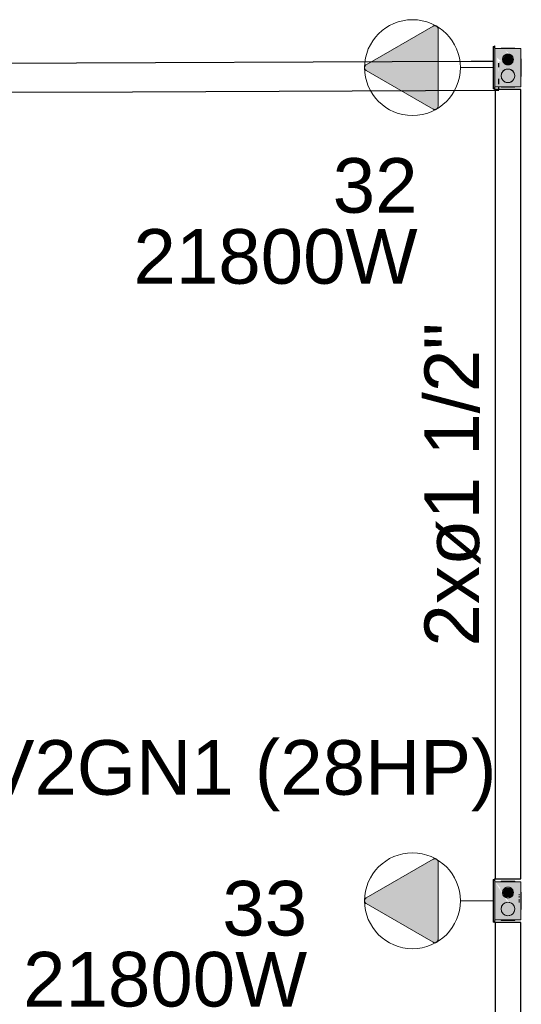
# Model space of a CAD drawing. Header units: millimetres. Extents: x 4480191 to 4481199, y -30324204 to -30323479.
# Tile 156 of 243: x 4480259.2 to 4480261.03, y -30323811.37 to -30323807.76. Entities that reach past the tile are written whole.
import ezdxf

# ---------------------------------------------------------------- set-up
doc = ezdxf.new("R2010")
doc.units = ezdxf.units.MM
doc.linetypes.add('NULL', pattern=[0])
for name, color, linetype, lineweight in [('EL-Caixa ARC', 9, 'Continuous', 18), ('EL-Condutos ARC (Média)', 3, 'Continuous', 25), ('EL-Textos conduto ARC', 7, 'Continuous', 9), ('EL-Tomadas', 150, 'Continuous', 20), ('IFC-Caixa de passagem-Contorno', 44, 'Continuous', 5), ('Textos', 7, 'Continuous', 9)]:
    doc.layers.add(name, color=color, linetype=linetype, lineweight=lineweight)
doc.styles.add('ARIAL', font='arial.ttf')

msp = doc.modelspace()

# ---------------------------------------------------------------- hatches: boundary and pattern name
at = {"layer": 'EL-Caixa ARC', "linetype": 'Continuous'}
for points in [[(4480260.9309, -30323808.0086), (4480260.9369, -30323807.8556), (4480260.9309, -30323807.8626)], [(4480260.9311, -30323808.0056), (4480260.9369, -30323808.0156), (4480260.9369, -30323807.8556)], [(4480260.9614, -30323807.9129), (4480260.9507, -30323807.913), (4480260.9519, -30323807.998), (4480260.9511, -30323808.0056), (4480261.0319, -30323808.0056), (4480261.0099, -30323807.9731), (4480261.0094, -30323807.9799), (4480260.9976, -30323807.9891), (4480260.9837, -30323807.9555), (4480261.0069, -30323807.977), (4480260.9798, -30323807.9461), (4480260.9783, -30323807.9425), (4480261.0094, -30323807.9724), (4480260.9833, -30323807.9404), (4480260.9882, -30323807.9411), (4480260.9369, -30323807.8656), (4480260.9369, -30323808.0056), (4480260.9511, -30323808.0056), (4480260.9508, -30323807.9361), (4480260.9436, -30323807.8992)], [(4480261.0022, -30323807.8961), (4480261.0249, -30323807.9116), (4480261.0316, -30323807.9606), (4480261.0319, -30323807.8656), (4480261.0094, -30323807.8656), (4480260.9846, -30323807.8732), (4480260.9748, -30323807.8732), (4480260.988, -30323807.8826), (4480260.9835, -30323807.8857), (4480260.9748, -30323807.8732), (4480260.9846, -30323807.8732), (4480261.0094, -30323807.8656), (4480260.9369, -30323807.8656), (4480261.0319, -30323808.0056), (4480261.0319, -30323807.9676), (4480261.0258, -30323807.9123), (4480261.0064, -30323807.8974), (4480260.9612, -30323807.8937)], [(4480260.9944, -30323807.8882), (4480260.9744, -30323807.8882), (4480260.9644, -30323807.9056), (4480260.9744, -30323807.9229), (4480260.9944, -30323807.9229), (4480261.0044, -30323807.9056)], [(4480260.9511, -30323808.0056), (4480260.9519, -30323807.998), (4480260.9508, -30323807.9361)], [(4480261.0086, -30323807.9591), (4480260.9969, -30323807.9439), (4480260.978, -30323807.9414), (4480260.9628, -30323807.9531), (4480260.9603, -30323807.972), (4480260.9719, -30323807.9872), (4480260.9909, -30323807.9897), (4480261.0061, -30323807.9781)], [(4480260.9309, -30323811.0595), (4480260.9369, -30323810.9065), (4480260.9309, -30323810.9135)], [(4480260.9311, -30323811.0565), (4480260.9369, -30323811.0665), (4480260.9369, -30323810.9065)], [(4480260.9369, -30323811.0565), (4480261.0319, -30323811.0565), (4480261.0099, -30323811.024), (4480260.9848, -30323811.0092), (4480260.9936, -30323811.0305), (4480261.0082, -30323811.0239), (4480260.9952, -30323811.0344), (4480260.9936, -30323811.0305), (4480260.9753, -30323811.0389), (4480260.9703, -30323811.0008), (4480261.0088, -30323811.0225), (4480260.9857, -30323810.9916), (4480260.981, -30323810.9882), (4480260.9369, -30323810.9165)], [(4480260.9571, -30323810.9401), (4480260.9533, -30323810.9406), (4480261.0319, -30323811.0565), (4480261.031, -30323810.9845), (4480261.0284, -30323810.9812), (4480261.0268, -30323811.0115), (4480261.0251, -30323810.9627), (4480261.0101, -30323810.9556), (4480261.0133, -30323810.9615), (4480261.0249, -30323810.9626), (4480261.0268, -30323811.0115), (4480261.0284, -30323810.9812), (4480261.0305, -30323810.9839), (4480261.0317, -30323811.0115), (4480261.0319, -30323810.9165), (4480260.9369, -30323810.9165)], [(4480260.9944, -30323810.9391), (4480260.9744, -30323810.9391), (4480260.9644, -30323810.9565), (4480260.9744, -30323810.9738), (4480260.9944, -30323810.9738), (4480261.0044, -30323810.9565)], [(4480261.0086, -30323811.01), (4480260.9969, -30323810.9948), (4480260.978, -30323810.9923), (4480260.9628, -30323811.004), (4480260.9603, -30323811.0229), (4480260.9719, -30323811.0381), (4480260.9909, -30323811.0406), (4480261.0061, -30323811.029)]]:
    msp.add_hatch(color=41, dxfattribs=at).paths.add_polyline_path(points)
at = {"layer": 'EL-Tomadas', "linetype": 'Continuous'}
for points in [[(4480260.7105, -30323808.0875), (4480260.4652, -30323807.946), (4480260.4628, -30323807.9441), (4480260.462, -30323807.9433), (4480260.4608, -30323807.9416), (4480260.4597, -30323807.9388), (4480260.4592, -30323807.9359), (4480260.4594, -30323807.9336), (4480260.4602, -30323807.9309), (4480260.4611, -30323807.9291), (4480260.4626, -30323807.9273), (4480260.4633, -30323807.9266), (4480260.4645, -30323807.9257), (4480260.4654, -30323807.9251), (4480260.7106, -30323807.7835), (4480260.7144, -30323807.7821), (4480260.7175, -30323807.7819), (4480260.721, -30323807.7827), (4480260.7237, -30323807.7842), (4480260.7261, -30323807.7865), (4480260.7278, -30323807.7897), (4480260.7286, -30323807.7927), (4480260.7285, -30323808.0772), (4480260.7282, -30323808.0797), (4480260.7274, -30323808.0821), (4480260.7262, -30323808.0842), (4480260.7244, -30323808.0861), (4480260.7225, -30323808.0875), (4480260.72, -30323808.0886), (4480260.7167, -30323808.0892), (4480260.7136, -30323808.0888), (4480260.711, -30323808.0878)], [(4480260.7105, -30323811.1384), (4480260.4652, -30323810.9969), (4480260.4628, -30323810.995), (4480260.462, -30323810.9942), (4480260.4608, -30323810.9925), (4480260.4597, -30323810.9897), (4480260.4592, -30323810.9868), (4480260.4594, -30323810.9845), (4480260.4602, -30323810.9818), (4480260.4611, -30323810.98), (4480260.4626, -30323810.9782), (4480260.4633, -30323810.9775), (4480260.4645, -30323810.9766), (4480260.4654, -30323810.976), (4480260.7106, -30323810.8344), (4480260.7144, -30323810.833), (4480260.7175, -30323810.8328), (4480260.721, -30323810.8336), (4480260.7237, -30323810.8351), (4480260.7261, -30323810.8374), (4480260.7278, -30323810.8406), (4480260.7286, -30323810.8436), (4480260.7285, -30323811.1281), (4480260.7282, -30323811.1306), (4480260.7274, -30323811.133), (4480260.7262, -30323811.1351), (4480260.7244, -30323811.137), (4480260.7225, -30323811.1384), (4480260.72, -30323811.1395), (4480260.7167, -30323811.1401), (4480260.7136, -30323811.1397), (4480260.711, -30323811.1387)]]:
    msp.add_hatch(color=150, dxfattribs=at).paths.add_polyline_path(points)

# ---------------------------------------------------------------- linework, layer by layer
at = {"layer": 'EL-Caixa ARC'}
for p, q in [((4480260.9369, -30323807.8556), (4480260.9309, -30323807.8626)), ((4480260.9309, -30323807.8626), (4480260.9309, -30323807.913)), ((4480260.9369, -30323807.8656), (4480260.9369, -30323807.8556)), ((4480260.9369, -30323807.913), (4480260.9369, -30323807.8656)), ((4480260.9369, -30323807.8656), (4480260.9369, -30323807.8762)), ((4480260.9398, -30323807.8656), (4480260.9369, -30323807.8656)), ((4480260.9594, -30323807.8656), (4480260.9398, -30323807.8656)), ((4480260.9603, -30323807.864), (4480260.9594, -30323807.864)), ((4480260.9594, -30323807.864), (4480260.9594, -30323807.8656)), ((4480260.9648, -30323807.8656), (4480260.9594, -30323807.8656)), ((4480260.9628, -30323807.864), (4480260.9603, -30323807.864)), ((4480260.9668, -30323807.864), (4480260.9628, -30323807.864)), ((4480260.9787, -30323807.8656), (4480260.9648, -30323807.8656)), ((4480260.9719, -30323807.864), (4480260.9668, -30323807.864)), ((4480260.978, -30323807.864), (4480260.9719, -30323807.864)), ((4480260.9844, -30323807.864), (4480260.978, -30323807.864)), ((4480261.0094, -30323807.8656), (4480260.9787, -30323807.8656)), ((4480260.9909, -30323807.864), (4480260.9844, -30323807.864)), ((4480260.9969, -30323807.864), (4480260.9909, -30323807.864)), ((4480261.0021, -30323807.864), (4480260.9969, -30323807.864)), ((4480261.0061, -30323807.864), (4480261.0021, -30323807.864)), ((4480261.0086, -30323807.864), (4480261.0061, -30323807.864)), ((4480261.0094, -30323807.864), (4480261.0086, -30323807.864)), ((4480261.0094, -30323807.8656), (4480261.0094, -30323807.864)), ((4480261.0249, -30323807.8656), (4480261.0094, -30323807.8656)), ((4480261.029, -30323807.8656), (4480261.0249, -30323807.8656)), ((4480261.0319, -30323807.8656), (4480261.029, -30323807.8656)), ((4480261.0319, -30323807.8732), (4480261.0319, -30323807.8656)), ((4480261.0319, -30323807.8762), (4480261.0319, -30323807.8732)), ((4480260.9369, -30323807.8762), (4480260.9369, -30323807.8942)), ((4480260.9369, -30323807.8942), (4480260.9369, -30323807.9073)), ((4480260.9369, -30323807.9073), (4480260.9369, -30323807.913)), ((4480260.9651, -30323807.9004), (4480260.9644, -30323807.9056)), ((4480260.9644, -30323807.9056), (4480260.9651, -30323807.9107)), ((4480260.9671, -30323807.8956), (4480260.9651, -30323807.9004)), ((4480260.9651, -30323807.9107), (4480260.9671, -30323807.9156)), ((4480260.9703, -30323807.8914), (4480260.9671, -30323807.8956)), ((4480260.9744, -30323807.8882), (4480260.9703, -30323807.8914)), ((4480260.9793, -30323807.8862), (4480260.9744, -30323807.8882)), ((4480260.9844, -30323807.8856), (4480260.9793, -30323807.8862)), ((4480260.9896, -30323807.8862), (4480260.9844, -30323807.8856)), ((4480260.9944, -30323807.8882), (4480260.9896, -30323807.8862)), ((4480260.9986, -30323807.8914), (4480260.9944, -30323807.8882)), ((4480261.0018, -30323807.8956), (4480260.9986, -30323807.8914)), ((4480261.0038, -30323807.9004), (4480261.0018, -30323807.8956)), ((4480261.0018, -30323807.9156), (4480261.0038, -30323807.9107)), ((4480261.0044, -30323807.9056), (4480261.0038, -30323807.9004)), ((4480261.0038, -30323807.9107), (4480261.0044, -30323807.9056)), ((4480261.0319, -30323807.8793), (4480261.0319, -30323807.8762)), ((4480261.0319, -30323807.8918), (4480261.0319, -30323807.8793)), ((4480261.0319, -30323807.9036), (4480261.0319, -30323807.8918)), ((4480261.0319, -30323807.9038), (4480261.0319, -30323807.9036)), ((4480261.0333, -30323807.9036), (4480261.0319, -30323807.9036)), ((4480261.0319, -30323807.9106), (4480261.0319, -30323807.9038)), ((4480261.0319, -30323807.917), (4480261.0319, -30323807.9106)), ((4480261.0333, -30323807.9106), (4480261.0319, -30323807.9106)), ((4480261.0333, -30323807.9047), (4480261.0333, -30323807.9036)), ((4480261.0333, -30323807.9079), (4480261.0333, -30323807.9047)), ((4480261.0333, -30323807.9106), (4480261.0333, -30323807.9079)), ((4480261.0333, -30323807.9114), (4480261.0333, -30323807.9106)), ((4480261.0333, -30323807.9139), (4480261.0333, -30323807.9114)), ((4480260.9309, -30323807.913), (4480260.9309, -30323808.0086)), ((4480260.9369, -30323808.0056), (4480260.9369, -30323807.913)), ((4480260.9369, -30323807.913), (4480260.9369, -30323807.9191)), ((4480260.9369, -30323807.9191), (4480260.9369, -30323807.9342)), ((4480260.9369, -30323807.9342), (4480260.9369, -30323807.9685)), ((4480260.9719, -30323807.9439), (4480260.9668, -30323807.9479)), ((4480260.9671, -30323807.9156), (4480260.9703, -30323807.9197)), ((4480260.9703, -30323807.9197), (4480260.9744, -30323807.9229)), ((4480260.978, -30323807.9414), (4480260.9719, -30323807.9439)), ((4480260.9744, -30323807.9229), (4480260.9793, -30323807.9249)), ((4480260.9844, -30323807.9406), (4480260.978, -30323807.9414)), ((4480260.9793, -30323807.9249), (4480260.9844, -30323807.9256)), ((4480260.9844, -30323807.9256), (4480260.9896, -30323807.9249)), ((4480260.9909, -30323807.9414), (4480260.9844, -30323807.9406)), ((4480260.9896, -30323807.9249), (4480260.9944, -30323807.9229)), ((4480260.9969, -30323807.9439), (4480260.9909, -30323807.9414)), ((4480260.9944, -30323807.9229), (4480260.9986, -30323807.9197)), ((4480261.0021, -30323807.9479), (4480260.9969, -30323807.9439)), ((4480260.9986, -30323807.9197), (4480261.0018, -30323807.9156)), ((4480261.0319, -30323807.9349), (4480261.0319, -30323807.917)), ((4480261.0319, -30323807.9606), (4480261.0319, -30323807.9349)), ((4480261.0333, -30323807.9179), (4480261.0333, -30323807.9139)), ((4480261.0333, -30323807.9231), (4480261.0333, -30323807.9179)), ((4480261.0333, -30323807.9291), (4480261.0333, -30323807.9231)), ((4480261.0333, -30323807.9356), (4480261.0333, -30323807.9291)), ((4480261.0333, -30323807.942), (4480261.0333, -30323807.9356)), ((4480261.0333, -30323807.9481), (4480261.0333, -30323807.942)), ((4480260.9369, -30323807.9685), (4480260.9369, -30323807.998)), ((4480260.9603, -30323807.9591), (4480260.9594, -30323807.9656)), ((4480260.9594, -30323807.9656), (4480260.9603, -30323807.972)), ((4480260.9628, -30323807.9531), (4480260.9603, -30323807.9591)), ((4480260.9603, -30323807.972), (4480260.9628, -30323807.9781)), ((4480260.9668, -30323807.9479), (4480260.9628, -30323807.9531)), ((4480260.9628, -30323807.9781), (4480260.9668, -30323807.9832)), ((4480260.9668, -30323807.9832), (4480260.9719, -30323807.9872)), ((4480260.9969, -30323807.9872), (4480261.0021, -30323807.9832)), ((4480261.0061, -30323807.9531), (4480261.0021, -30323807.9479)), ((4480261.0021, -30323807.9832), (4480261.0061, -30323807.9781)), ((4480261.0086, -30323807.9591), (4480261.0061, -30323807.9531)), ((4480261.0061, -30323807.9781), (4480261.0086, -30323807.972)), ((4480261.0094, -30323807.9656), (4480261.0086, -30323807.9591)), ((4480261.0086, -30323807.972), (4480261.0094, -30323807.9656)), ((4480261.0319, -30323807.9676), (4480261.0319, -30323807.9606)), ((4480261.0319, -30323807.9606), (4480261.0333, -30323807.9606)), ((4480261.0319, -30323808.0056), (4480261.0319, -30323807.9676)), ((4480261.0319, -30323807.9676), (4480261.0333, -30323807.9676)), ((4480261.0333, -30323807.9532), (4480261.0333, -30323807.9481)), ((4480261.0333, -30323807.9572), (4480261.0333, -30323807.9532)), ((4480261.0333, -30323807.9597), (4480261.0333, -30323807.9572)), ((4480261.0333, -30323807.9606), (4480261.0333, -30323807.9597)), ((4480261.0333, -30323807.9633), (4480261.0333, -30323807.9606)), ((4480261.0333, -30323807.9665), (4480261.0333, -30323807.9633)), ((4480261.0333, -30323807.9676), (4480261.0333, -30323807.9665)), ((4480260.9309, -30323808.0086), (4480260.9369, -30323808.0156)), ((4480260.9369, -30323807.998), (4480260.9369, -30323808.0056)), ((4480260.9369, -30323808.0156), (4480260.9369, -30323808.0056)), ((4480260.9369, -30323808.0056), (4480260.9511, -30323808.0056)), ((4480260.9511, -30323808.0056), (4480260.9513, -30323808.0056)), ((4480260.9513, -30323808.0056), (4480260.9594, -30323808.0056)), ((4480260.9594, -30323808.0056), (4480260.9775, -30323808.0056)), ((4480260.9594, -30323808.0056), (4480260.9594, -30323808.0072)), ((4480260.9594, -30323808.0072), (4480260.9603, -30323808.0072)), ((4480260.9603, -30323808.0072), (4480260.9628, -30323808.0072)), ((4480260.9628, -30323808.0072), (4480260.9668, -30323808.0072)), ((4480260.9668, -30323808.0072), (4480260.9719, -30323808.0072)), ((4480260.9719, -30323807.9872), (4480260.978, -30323807.9897)), ((4480260.9719, -30323808.0072), (4480260.978, -30323808.0072)), ((4480260.9775, -30323808.0056), (4480260.985, -30323808.0056)), ((4480260.978, -30323807.9897), (4480260.9844, -30323807.9906)), ((4480260.978, -30323808.0072), (4480260.9844, -30323808.0072)), ((4480260.9844, -30323807.9906), (4480260.9909, -30323807.9897)), ((4480260.9844, -30323808.0072), (4480260.9909, -30323808.0072)), ((4480260.985, -30323808.0056), (4480260.9947, -30323808.0056)), ((4480260.9909, -30323807.9897), (4480260.9969, -30323807.9872)), ((4480260.9909, -30323808.0072), (4480260.9969, -30323808.0072)), ((4480260.9947, -30323808.0056), (4480261.0044, -30323808.0056)), ((4480260.9969, -30323808.0072), (4480261.0021, -30323808.0072)), ((4480261.0021, -30323808.0072), (4480261.0061, -30323808.0072)), ((4480261.0044, -30323808.0056), (4480261.0094, -30323808.0056)), ((4480261.0061, -30323808.0072), (4480261.0086, -30323808.0072)), ((4480261.0086, -30323808.0072), (4480261.0094, -30323808.0072)), ((4480261.0094, -30323808.0056), (4480261.0319, -30323808.0056)), ((4480261.0094, -30323808.0072), (4480261.0094, -30323808.0056)), ((4480260.9369, -30323810.9065), (4480260.9309, -30323810.9135)), ((4480260.9309, -30323810.9135), (4480260.9309, -30323811.0595)), ((4480260.9369, -30323810.9165), (4480260.9369, -30323810.9065)), ((4480260.9369, -30323811.0565), (4480260.9369, -30323810.9165)), ((4480260.9369, -30323810.9165), (4480260.9369, -30323810.9272)), ((4480260.9395, -30323810.9165), (4480260.9369, -30323810.9165)), ((4480260.9369, -30323810.9272), (4480260.9369, -30323810.945)), ((4480260.9594, -30323810.9165), (4480260.9395, -30323810.9165)), ((4480260.9603, -30323810.9149), (4480260.9594, -30323810.9149)), ((4480260.9594, -30323810.9149), (4480260.9594, -30323810.9165)), ((4480260.9649, -30323810.9165), (4480260.9594, -30323810.9165)), ((4480260.9628, -30323810.9149), (4480260.9603, -30323810.9149)), ((4480260.9668, -30323810.9149), (4480260.9628, -30323810.9149)), ((4480260.9787, -30323810.9165), (4480260.9649, -30323810.9165)), ((4480260.9719, -30323810.9149), (4480260.9668, -30323810.9149)), ((4480260.9744, -30323810.9391), (4480260.9703, -30323810.9423)), ((4480260.978, -30323810.9149), (4480260.9719, -30323810.9149)), ((4480260.9793, -30323810.9372), (4480260.9744, -30323810.9391)), ((4480260.9844, -30323810.9149), (4480260.978, -30323810.9149)), ((4480261.0094, -30323810.9165), (4480260.9787, -30323810.9165)), ((4480260.9844, -30323810.9365), (4480260.9793, -30323810.9372)), ((4480260.9909, -30323810.9149), (4480260.9844, -30323810.9149)), ((4480260.9896, -30323810.9372), (4480260.9844, -30323810.9365)), ((4480260.9944, -30323810.9391), (4480260.9896, -30323810.9372)), ((4480260.9969, -30323810.9149), (4480260.9909, -30323810.9149)), ((4480260.9986, -30323810.9423), (4480260.9944, -30323810.9391)), ((4480261.0021, -30323810.9149), (4480260.9969, -30323810.9149)), ((4480261.0061, -30323810.9149), (4480261.0021, -30323810.9149)), ((4480261.0086, -30323810.9149), (4480261.0061, -30323810.9149)), ((4480261.0094, -30323810.9149), (4480261.0086, -30323810.9149)), ((4480261.0094, -30323810.9165), (4480261.0094, -30323810.9149)), ((4480261.0249, -30323810.9165), (4480261.0094, -30323810.9165)), ((4480261.0293, -30323810.9165), (4480261.0249, -30323810.9165)), ((4480261.0319, -30323810.9165), (4480261.0293, -30323810.9165)), ((4480261.0319, -30323810.9241), (4480261.0319, -30323810.9165)), ((4480261.0319, -30323810.9272), (4480261.0319, -30323810.9241)), ((4480261.0319, -30323810.9302), (4480261.0319, -30323810.9272)), ((4480261.0319, -30323810.9427), (4480261.0319, -30323810.9302)), ((4480260.9369, -30323810.945), (4480260.9369, -30323810.9583)), ((4480260.9369, -30323810.9583), (4480260.9369, -30323810.9699)), ((4480260.9369, -30323810.9699), (4480260.9369, -30323810.9852)), ((4480260.9651, -30323810.9513), (4480260.9644, -30323810.9565)), ((4480260.9644, -30323810.9565), (4480260.9651, -30323810.9616)), ((4480260.9671, -30323810.9465), (4480260.9651, -30323810.9513)), ((4480260.9651, -30323810.9616), (4480260.9671, -30323810.9665)), ((4480260.9703, -30323810.9423), (4480260.9671, -30323810.9465)), ((4480260.9671, -30323810.9665), (4480260.9703, -30323810.9706)), ((4480260.9703, -30323810.9706), (4480260.9744, -30323810.9738)), ((4480260.9744, -30323810.9738), (4480260.9793, -30323810.9758)), ((4480260.9793, -30323810.9758), (4480260.9844, -30323810.9765)), ((4480260.9844, -30323810.9765), (4480260.9896, -30323810.9758)), ((4480260.9896, -30323810.9758), (4480260.9944, -30323810.9738)), ((4480260.9944, -30323810.9738), (4480260.9986, -30323810.9706)), ((4480261.0018, -30323810.9465), (4480260.9986, -30323810.9423)), ((4480260.9986, -30323810.9706), (4480261.0018, -30323810.9665)), ((4480261.0038, -30323810.9513), (4480261.0018, -30323810.9465)), ((4480261.0018, -30323810.9665), (4480261.0038, -30323810.9616)), ((4480261.0044, -30323810.9565), (4480261.0038, -30323810.9513)), ((4480261.0038, -30323810.9616), (4480261.0044, -30323810.9565)), ((4480261.0249, -30323810.9623), (4480261.0249, -30323810.9648)), ((4480261.0249, -30323810.9688), (4480261.0249, -30323810.974)), ((4480261.0319, -30323810.9545), (4480261.0319, -30323810.9427)), ((4480261.0319, -30323810.9546), (4480261.0319, -30323810.9545)), ((4480261.0333, -30323810.9545), (4480261.0319, -30323810.9545)), ((4480261.0319, -30323810.9615), (4480261.0319, -30323810.9546)), ((4480261.0319, -30323810.968), (4480261.0319, -30323810.9615)), ((4480261.0333, -30323810.9615), (4480261.0319, -30323810.9615)), ((4480261.0319, -30323810.9858), (4480261.0319, -30323810.968)), ((4480261.0333, -30323810.9556), (4480261.0333, -30323810.9545)), ((4480261.0333, -30323810.9588), (4480261.0333, -30323810.9556)), ((4480261.0333, -30323810.9615), (4480261.0333, -30323810.9588)), ((4480261.0333, -30323810.9623), (4480261.0333, -30323810.9615)), ((4480261.0333, -30323810.9648), (4480261.0333, -30323810.9623)), ((4480261.0333, -30323810.9688), (4480261.0333, -30323810.9648)), ((4480261.0333, -30323810.974), (4480261.0333, -30323810.9688)), ((4480261.0333, -30323810.98), (4480261.0333, -30323810.974)), ((4480260.9369, -30323810.9852), (4480260.9369, -30323811.0194)), ((4480260.9603, -30323811.01), (4480260.9594, -30323811.0165)), ((4480260.9628, -30323811.004), (4480260.9603, -30323811.01)), ((4480260.9668, -30323810.9988), (4480260.9628, -30323811.004)), ((4480260.9719, -30323810.9948), (4480260.9668, -30323810.9988)), ((4480260.978, -30323810.9923), (4480260.9719, -30323810.9948)), ((4480260.9844, -30323810.9915), (4480260.978, -30323810.9923)), ((4480260.9909, -30323810.9923), (4480260.9844, -30323810.9915)), ((4480260.9969, -30323810.9948), (4480260.9909, -30323810.9923)), ((4480261.0021, -30323810.9988), (4480260.9969, -30323810.9948)), ((4480261.0061, -30323811.004), (4480261.0021, -30323810.9988)), ((4480261.0086, -30323811.01), (4480261.0061, -30323811.004)), ((4480261.0094, -30323811.0165), (4480261.0086, -30323811.01)), ((4480261.0249, -30323810.98), (4480261.0249, -30323810.9865)), ((4480261.0249, -30323810.9865), (4480261.0249, -30323810.9929)), ((4480261.0319, -30323811.0115), (4480261.0319, -30323810.9858)), ((4480261.0319, -30323811.0185), (4480261.0319, -30323811.0115)), ((4480261.0319, -30323811.0115), (4480261.0333, -30323811.0115)), ((4480261.0333, -30323810.9865), (4480261.0333, -30323810.98)), ((4480261.0333, -30323810.9929), (4480261.0333, -30323810.9865)), ((4480261.0333, -30323810.999), (4480261.0333, -30323810.9929)), ((4480261.0333, -30323811.0041), (4480261.0333, -30323810.999)), ((4480261.0333, -30323811.0081), (4480261.0333, -30323811.0041)), ((4480261.0333, -30323811.0106), (4480261.0333, -30323811.0081)), ((4480261.0333, -30323811.0115), (4480261.0333, -30323811.0106)), ((4480261.0333, -30323811.0142), (4480261.0333, -30323811.0115)), ((4480260.9369, -30323811.0194), (4480260.9369, -30323811.0489)), ((4480260.9594, -30323811.0165), (4480260.9603, -30323811.0229)), ((4480260.9603, -30323811.0229), (4480260.9628, -30323811.029)), ((4480260.9628, -30323811.029), (4480260.9668, -30323811.0341)), ((4480260.9668, -30323811.0341), (4480260.9719, -30323811.0381)), ((4480260.9719, -30323811.0381), (4480260.978, -30323811.0406)), ((4480260.978, -30323811.0406), (4480260.9844, -30323811.0415)), ((4480260.9844, -30323811.0415), (4480260.9909, -30323811.0406)), ((4480260.9909, -30323811.0406), (4480260.9969, -30323811.0381)), ((4480260.9969, -30323811.0381), (4480261.0021, -30323811.0341)), ((4480261.0021, -30323811.0341), (4480261.0061, -30323811.029)), ((4480261.0061, -30323811.029), (4480261.0086, -30323811.0229)), ((4480261.0086, -30323811.0229), (4480261.0094, -30323811.0165)), ((4480261.0319, -30323811.0565), (4480261.0319, -30323811.0185)), ((4480261.0319, -30323811.0185), (4480261.0333, -30323811.0185)), ((4480261.0333, -30323811.0174), (4480261.0333, -30323811.0142)), ((4480261.0333, -30323811.0185), (4480261.0333, -30323811.0174)), ((4480260.9309, -30323811.0595), (4480260.9369, -30323811.0665)), ((4480260.9369, -30323811.0489), (4480260.9369, -30323811.0565)), ((4480260.9369, -30323811.0665), (4480260.9369, -30323811.0565)), ((4480260.9369, -30323811.0565), (4480260.9513, -30323811.0565)), ((4480260.9513, -30323811.0565), (4480260.9594, -30323811.0565)), ((4480260.9594, -30323811.0565), (4480260.9775, -30323811.0565)), ((4480260.9594, -30323811.0565), (4480260.9594, -30323811.0581)), ((4480260.9594, -30323811.0581), (4480260.9603, -30323811.0581)), ((4480260.9603, -30323811.0581), (4480260.9628, -30323811.0581)), ((4480260.9628, -30323811.0581), (4480260.9668, -30323811.0581)), ((4480260.9668, -30323811.0581), (4480260.9719, -30323811.0581)), ((4480260.9719, -30323811.0581), (4480260.978, -30323811.0581)), ((4480260.9775, -30323811.0565), (4480260.985, -30323811.0565)), ((4480260.978, -30323811.0581), (4480260.9844, -30323811.0581)), ((4480260.9844, -30323811.0581), (4480260.9909, -30323811.0581)), ((4480260.985, -30323811.0565), (4480260.9947, -30323811.0565)), ((4480260.9909, -30323811.0581), (4480260.9969, -30323811.0581)), ((4480260.9947, -30323811.0565), (4480261.0044, -30323811.0565)), ((4480260.9969, -30323811.0581), (4480261.0021, -30323811.0581)), ((4480261.0021, -30323811.0581), (4480261.0061, -30323811.0581)), ((4480261.0044, -30323811.0565), (4480261.0094, -30323811.0565)), ((4480261.0061, -30323811.0581), (4480261.0086, -30323811.0581)), ((4480261.0086, -30323811.0581), (4480261.0094, -30323811.0581)), ((4480261.0094, -30323811.0565), (4480261.0319, -30323811.0565)), ((4480261.0094, -30323811.0581), (4480261.0094, -30323811.0565))]:
    msp.add_line(p, q, dxfattribs=at)
at = {"layer": 'EL-Condutos ARC (Média)'}
for p, q in [((4480260.8501, -30323807.9134), (4480257.2826, -30323807.9271)), ((4480260.887, -30323807.9132), (4480260.8501, -30323807.9134)), ((4480260.9309, -30323807.913), (4480260.887, -30323807.9132)), ((4480260.9508, -30323807.9344), (4480260.9508, -30323807.9197)), ((4480260.9511, -30323807.9967), (4480260.951, -30323807.9765)), ((4480259.6097, -30323808.0236), (4480260.9511, -30323808.0184)), ((4480260.9461, -30323808.0156), (4480260.9381, -30323808.0156)), ((4480260.9381, -30323808.0156), (4480260.9381, -30323808.0184)), ((4480260.9381, -30323808.0184), (4480260.9381, -30323808.0975)), ((4480260.9511, -30323808.0156), (4480260.9461, -30323808.0156)), ((4480260.9511, -30323808.0115), (4480260.9511, -30323808.0056)), ((4480260.9511, -30323808.0156), (4480260.9511, -30323808.0115)), ((4480260.9607, -30323808.0156), (4480260.9511, -30323808.0156)), ((4480260.9795, -30323808.0156), (4480260.9607, -30323808.0156)), ((4480260.9991, -30323808.0156), (4480260.9795, -30323808.0156)), ((4480261.0162, -30323808.0156), (4480260.9991, -30323808.0156)), ((4480261.0277, -30323808.0156), (4480261.0162, -30323808.0156)), ((4480261.0318, -30323808.0156), (4480261.0277, -30323808.0156)), ((4480261.0318, -30323808.0975), (4480261.0318, -30323808.0156)), ((4480257.296, -30323808.0325), (4480259.6097, -30323808.0236)), ((4480260.9381, -30323808.0975), (4480260.9381, -30323808.2211)), ((4480261.0318, -30323808.2211), (4480261.0318, -30323808.0975)), ((4480260.9381, -30323808.2211), (4480260.9381, -30323808.3369)), ((4480261.0318, -30323808.3369), (4480261.0318, -30323808.2211)), ((4480260.9381, -30323808.3369), (4480260.9381, -30323808.4457)), ((4480261.0318, -30323808.4457), (4480261.0318, -30323808.3369)), ((4480260.9381, -30323808.4457), (4480260.9381, -30323808.5481)), ((4480261.0318, -30323808.5481), (4480261.0318, -30323808.4457)), ((4480260.9381, -30323808.5481), (4480260.9381, -30323808.6448)), ((4480261.0318, -30323808.6448), (4480261.0318, -30323808.5481)), ((4480260.9381, -30323808.6448), (4480260.9381, -30323808.7364)), ((4480261.0318, -30323808.7364), (4480261.0318, -30323808.6448)), ((4480260.9381, -30323808.7364), (4480260.9381, -30323808.8237)), ((4480261.0318, -30323808.8237), (4480261.0318, -30323808.7364)), ((4480260.9381, -30323808.8237), (4480260.9381, -30323808.9073)), ((4480261.0318, -30323808.9073), (4480261.0318, -30323808.8237)), ((4480260.9381, -30323808.9073), (4480260.9381, -30323808.988)), ((4480261.0318, -30323808.988), (4480261.0318, -30323808.9073)), ((4480260.9381, -30323808.988), (4480260.9381, -30323809.0663)), ((4480261.0318, -30323809.0663), (4480261.0318, -30323808.988)), ((4480260.9381, -30323809.0663), (4480260.9381, -30323809.143)), ((4480261.0318, -30323809.143), (4480261.0318, -30323809.0663)), ((4480260.9381, -30323809.143), (4480260.9381, -30323809.2187)), ((4480261.0318, -30323809.2187), (4480261.0318, -30323809.143)), ((4480260.9381, -30323809.2187), (4480260.9381, -30323809.2942)), ((4480261.0318, -30323809.2942), (4480261.0318, -30323809.2187)), ((4480260.9381, -30323809.2942), (4480260.9381, -30323809.37)), ((4480261.0318, -30323809.37), (4480261.0318, -30323809.2942)), ((4480260.9381, -30323809.37), (4480260.9381, -30323809.447)), ((4480261.0318, -30323809.447), (4480261.0318, -30323809.37)), ((4480260.9381, -30323809.447), (4480260.9381, -30323809.5256)), ((4480261.0318, -30323809.5256), (4480261.0318, -30323809.447)), ((4480260.9381, -30323809.5256), (4480260.9381, -30323809.6067)), ((4480261.0318, -30323809.6067), (4480261.0318, -30323809.5256)), ((4480260.9381, -30323809.6067), (4480260.9381, -30323809.6909)), ((4480261.0318, -30323809.6909), (4480261.0318, -30323809.6067)), ((4480260.9381, -30323809.6909), (4480260.9381, -30323809.779)), ((4480261.0318, -30323809.779), (4480261.0318, -30323809.6909)), ((4480260.9381, -30323809.779), (4480260.9381, -30323809.8714)), ((4480261.0318, -30323809.8714), (4480261.0318, -30323809.779)), ((4480260.9381, -30323809.8714), (4480260.9381, -30323809.969)), ((4480261.0318, -30323809.969), (4480261.0318, -30323809.8714)), ((4480260.9381, -30323809.969), (4480260.9381, -30323810.0725)), ((4480261.0318, -30323810.0725), (4480261.0318, -30323809.969)), ((4480260.9381, -30323810.0725), (4480260.9381, -30323810.1824)), ((4480261.0318, -30323810.1824), (4480261.0318, -30323810.0725)), ((4480260.9381, -30323810.1824), (4480260.9381, -30323810.2995)), ((4480261.0318, -30323810.2995), (4480261.0318, -30323810.1824)), ((4480260.9381, -30323810.2995), (4480260.9381, -30323810.4245)), ((4480261.0318, -30323810.4245), (4480261.0318, -30323810.2995)), ((4480260.9381, -30323810.4245), (4480260.9381, -30323810.558)), ((4480261.0318, -30323810.558), (4480261.0318, -30323810.4245)), ((4480260.9381, -30323810.558), (4480260.9381, -30323810.7007)), ((4480261.0318, -30323810.7007), (4480261.0318, -30323810.558)), ((4480260.9381, -30323810.7007), (4480260.9381, -30323810.8533)), ((4480261.0318, -30323810.8533), (4480261.0318, -30323810.7007)), ((4480260.9381, -30323810.8533), (4480260.9381, -30323810.9065)), ((4480261.0318, -30323810.9065), (4480261.0318, -30323810.8533)), ((4480260.9381, -30323810.9065), (4480260.9461, -30323810.9065)), ((4480260.9461, -30323810.9065), (4480260.9607, -30323810.9065)), ((4480260.9607, -30323810.9065), (4480260.9795, -30323810.9065)), ((4480260.9795, -30323810.9065), (4480260.9991, -30323810.9065)), ((4480260.9991, -30323810.9065), (4480261.0162, -30323810.9065)), ((4480261.0162, -30323810.9065), (4480261.0277, -30323810.9065)), ((4480261.0277, -30323810.9065), (4480261.0318, -30323810.9065)), ((4480260.9461, -30323811.0665), (4480260.9381, -30323811.0665)), ((4480260.9381, -30323811.0665), (4480260.9381, -30323811.154)), ((4480260.9607, -30323811.0665), (4480260.9461, -30323811.0665)), ((4480260.9795, -30323811.0665), (4480260.9607, -30323811.0665)), ((4480260.9991, -30323811.0665), (4480260.9795, -30323811.0665)), ((4480261.0162, -30323811.0665), (4480260.9991, -30323811.0665)), ((4480261.0277, -30323811.0665), (4480261.0162, -30323811.0665)), ((4480261.0318, -30323811.0665), (4480261.0277, -30323811.0665)), ((4480261.0318, -30323811.154), (4480261.0318, -30323811.0665)), ((4480260.9381, -30323811.154), (4480260.9381, -30323811.2828)), ((4480261.0318, -30323811.2828), (4480261.0318, -30323811.154)), ((4480260.9381, -30323811.2828), (4480260.9381, -30323811.4035)), ((4480261.0318, -30323811.4035), (4480261.0318, -30323811.2828))]:
    msp.add_line(p, q, dxfattribs=at)
at = {"layer": 'EL-Tomadas'}
for p, q in [((4480260.4652, -30323807.9252), (4480260.7106, -30323807.7835)), ((4480260.7286, -30323807.7939), (4480260.7285, -30323808.0772)), ((4480260.7105, -30323808.0875), (4480260.4652, -30323807.946)), ((4480260.8102, -30323807.9356), (4480260.9308, -30323807.9356)), ((4480260.4652, -30323810.9761), (4480260.7106, -30323810.8344)), ((4480260.7286, -30323810.8448), (4480260.7285, -30323811.1281)), ((4480260.7105, -30323811.1384), (4480260.4652, -30323810.9969)), ((4480260.8102, -30323810.9865), (4480260.9308, -30323810.9865))]:
    msp.add_line(p, q, dxfattribs=at)
for points in [[(4480260.7286, -30323807.7939), (4480260.7285, -30323807.7925), (4480260.7283, -30323807.7911), (4480260.7279, -30323807.7898), (4480260.7273, -30323807.7885), (4480260.7266, -30323807.7873), (4480260.7258, -30323807.7862), (4480260.7249, -30323807.7852), (4480260.7238, -30323807.7843), (4480260.7226, -30323807.7835), (4480260.7214, -30323807.7829), (4480260.7201, -30323807.7824), (4480260.7187, -30323807.7821), (4480260.7173, -30323807.7819), (4480260.7159, -30323807.7819), (4480260.7145, -30323807.7821), (4480260.7132, -30323807.7824), (4480260.7119, -30323807.7829), (4480260.7106, -30323807.7835)], [(4480260.4652, -30323807.9252), (4480260.4641, -30323807.9259), (4480260.463, -30323807.9268), (4480260.462, -30323807.9279), (4480260.4612, -30323807.929), (4480260.4605, -30323807.9302), (4480260.46, -30323807.9315), (4480260.4596, -30323807.9328), (4480260.4593, -30323807.9342), (4480260.4592, -30323807.9356), (4480260.4593, -30323807.937), (4480260.4596, -30323807.9383), (4480260.46, -30323807.9397), (4480260.4605, -30323807.9409), (4480260.4612, -30323807.9422), (4480260.462, -30323807.9433), (4480260.463, -30323807.9443), (4480260.4641, -30323807.9452), (4480260.4652, -30323807.946)], [(4480260.7105, -30323808.0875), (4480260.7117, -30323808.0882), (4480260.713, -30323808.0886), (4480260.7144, -30323808.089), (4480260.7158, -30323808.0891), (4480260.7172, -30323808.0891), (4480260.7186, -30323808.089), (4480260.7199, -30323808.0886), (4480260.7212, -30323808.0882), (4480260.7225, -30323808.0875), (4480260.7236, -30323808.0868), (4480260.7247, -30323808.0859), (4480260.7257, -30323808.0849), (4480260.7265, -30323808.0837), (4480260.7272, -30323808.0825), (4480260.7278, -30323808.0813), (4480260.7282, -30323808.0799), (4480260.7284, -30323808.0785), (4480260.7285, -30323808.0772)], [(4480260.7286, -30323810.8448), (4480260.7285, -30323810.8434), (4480260.7283, -30323810.842), (4480260.7279, -30323810.8407), (4480260.7273, -30323810.8394), (4480260.7266, -30323810.8382), (4480260.7258, -30323810.8371), (4480260.7249, -30323810.8361), (4480260.7238, -30323810.8352), (4480260.7226, -30323810.8344), (4480260.7214, -30323810.8338), (4480260.7201, -30323810.8333), (4480260.7187, -30323810.833), (4480260.7173, -30323810.8328), (4480260.7159, -30323810.8328), (4480260.7145, -30323810.833), (4480260.7132, -30323810.8333), (4480260.7119, -30323810.8338), (4480260.7106, -30323810.8344)], [(4480260.4652, -30323810.9761), (4480260.4641, -30323810.9768), (4480260.463, -30323810.9777), (4480260.462, -30323810.9788), (4480260.4612, -30323810.9799), (4480260.4605, -30323810.9811), (4480260.46, -30323810.9824), (4480260.4596, -30323810.9837), (4480260.4593, -30323810.9851), (4480260.4592, -30323810.9865), (4480260.4593, -30323810.9879), (4480260.4596, -30323810.9892), (4480260.46, -30323810.9906), (4480260.4605, -30323810.9919), (4480260.4612, -30323810.9931), (4480260.462, -30323810.9942), (4480260.463, -30323810.9952), (4480260.4641, -30323810.9961), (4480260.4652, -30323810.9969)], [(4480260.7105, -30323811.1384), (4480260.7117, -30323811.1391), (4480260.713, -30323811.1396), (4480260.7144, -30323811.1399), (4480260.7158, -30323811.14), (4480260.7172, -30323811.14), (4480260.7186, -30323811.1399), (4480260.7199, -30323811.1396), (4480260.7212, -30323811.1391), (4480260.7225, -30323811.1384), (4480260.7236, -30323811.1377), (4480260.7247, -30323811.1368), (4480260.7257, -30323811.1358), (4480260.7265, -30323811.1347), (4480260.7272, -30323811.1334), (4480260.7278, -30323811.1322), (4480260.7282, -30323811.1308), (4480260.7284, -30323811.1295), (4480260.7285, -30323811.1281)]]:
    msp.add_lwpolyline(points, dxfattribs=at)
for centre in [(4480260.6348, -30323807.9356), (4480260.6348, -30323810.9865)]:
    msp.add_circle(centre, 0.1755, dxfattribs=at)
at = {"layer": 'IFC-Caixa de passagem-Contorno'}
for p, q in [((4480260.9308, -30323807.8576), (4480260.9308, -30323808.0136)), ((4480260.9308, -30323807.8576), (4480260.9368, -30323807.8576)), ((4480260.9368, -30323807.8576), (4480260.9368, -30323808.0136)), ((4480260.9368, -30323807.8656), (4480261.0318, -30323807.8656)), ((4480261.0318, -30323807.8656), (4480261.0318, -30323808.0056)), ((4480260.9308, -30323808.0136), (4480260.9368, -30323808.0136)), ((4480260.9368, -30323808.0056), (4480261.0318, -30323808.0056)), ((4480260.9308, -30323810.9085), (4480260.9308, -30323811.0645)), ((4480260.9308, -30323810.9085), (4480260.9368, -30323810.9085)), ((4480260.9368, -30323810.9085), (4480260.9368, -30323811.0645)), ((4480260.9368, -30323810.9165), (4480261.0318, -30323810.9165)), ((4480261.0318, -30323810.9165), (4480261.0318, -30323811.0565)), ((4480260.9308, -30323811.0645), (4480260.9368, -30323811.0645)), ((4480260.9368, -30323811.0565), (4480261.0318, -30323811.0565))]:
    msp.add_line(p, q, dxfattribs=at)
for centre, radius in [((4480260.9844, -30323807.9056), 0.0199), ((4480260.9844, -30323807.9656), 0.025), ((4480260.9844, -30323810.9565), 0.0199), ((4480260.9844, -30323811.0165), 0.025)]:
    msp.add_circle(centre, radius, dxfattribs=at)

# ---------------------------------------------------------------- texts
at = {"layer": 'EL-Textos conduto ARC', "linetype": 'NULL', "insert": (4480260.8841, -30323809.4625), "char_height": 0.2, "width": 2.372561, "attachment_point": 8, "rotation": 90.0002, "line_spacing_factor": 0.6, "style": 'ARIAL'}
msp.add_mtext('2xø1 1/2"', dxfattribs=at)
at = {"layer": 'Textos', "linetype": 'NULL', "char_height": 0.2, "attachment_point": 9, "line_spacing_factor": 0.6, "style": 'ARIAL'}
for s, insert, width in [('32', (4480260.6534, -30323808.4698), 0.621341), ('21800W', (4480260.6534, -30323808.7298), 2.080793), ('MVC-M785WV2GN1 (28HP)', (4480260.9424, -30323810.6584), 7.110671), ('33', (4480260.2492, -30323811.1165), 0.621341), ('21800W', (4480260.2492, -30323811.3765), 2.080793)]:
    msp.add_mtext(s, dxfattribs=dict(at, insert=insert, width=width))

doc.saveas('drawing.dxf')
